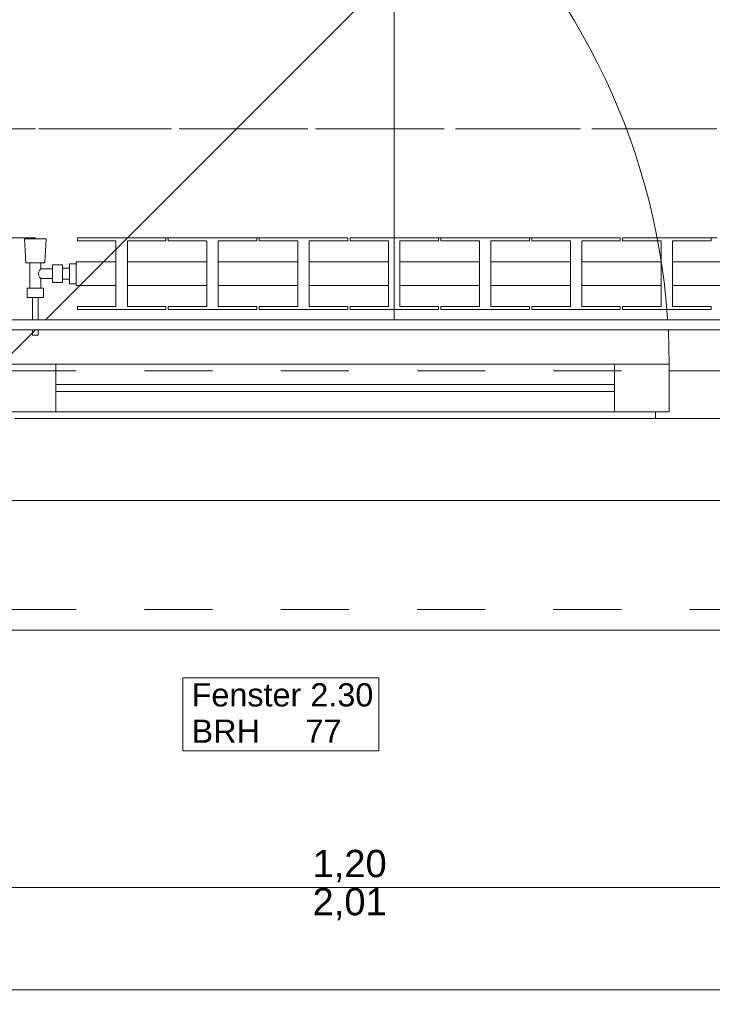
# Model space of a CAD drawing. Header units: metres. Extents: x -3.5 to 65.3, y -10.9 to 16.7.
# Tile 72 of 184: x 40.9 to 41.9, y -0.7 to 0.7. Entities that reach past the tile are written whole.
import ezdxf

# ---------------------------------------------------------------- set-up
doc = ezdxf.new("R2010")
doc.units = ezdxf.units.M
doc.header["$MEASUREMENT"] = 0
for name, pattern in [('Achse', [0.08, 0.04, -0.02, 0, -0.02]), ('Strichlinie doppelt', [0.218722, 0.105833, -0.042333, 0.028222, -0.042333]), ('Strichlinie eng', [0.046, 0.03, -0.016]), ('Untersicht', [0.04, 0.03, -0.01]), ('Wipeout_Contour', [1, 0, -1])]:
    doc.linetypes.add(name, pattern=pattern)
for name, color, linetype in [('102 - Bemaßung_ Beschriftung.Detail_ Ausschnitt', 7, 'Continuous'), ('451 - Universal.Achsen Raster', 7, 'Continuous'), ('603 - Struktur.Bodenplatte_ Decke Roh', 7, 'Continuous'), ('604 - Struktur.Wand Aussen', 7, 'Continuous'), ('608 - Struktur.Träger', 7, 'Continuous'), ('654 - Abdeckung.Wand Belag', 7, 'Continuous'), ('Neubau_650 - Abdeckung.Fußboden Aufbau', 7, 'Continuous'), ('Neubau_653 - Abdeckung.TB Verkofferung', 7, 'Continuous'), ('Neubau_801 - HKLSE.Heizung_ Klima_ Lüftung', 7, 'Continuous')]:
    doc.layers.add(name, color=color, linetype=linetype)
doc.styles.add('ERSTELLTER_STIL_1', font='txt')
doc.dimstyles.new('ERSTELLTER_STIL__1', dxfattribs={"dimtxt": 0.04, "dimasz": 0.02128, "dimexe": 0.18, "dimexo": 0.0625, "dimgap": 0, "dimtad": 1, "dimzin": 0, "dimdsep": 46, "dimtxsty": 'ERSTELLTER_STIL_1', "dimblk": 'ARROWHEAD_2', "dimblk1": 'ARROWHEAD_2', "dimblk2": 'ARROWHEAD_2', "dimcen": 0.09, "dimse1": 1, "dimse2": 1, "dimclrd": 7, "dimclre": 7, "dimclrt": 7, "dimazin": 0, "dimtfac": 1, "dimtdec": 4, "dimtmove": 0, "dimatfit": 3, "dimfxl": 1, "dimtolj": 1, "dimtzin": 0, "dimarcsym": 0})
doc.dimstyles.new('ERSTELLTER_STIL__3', dxfattribs={"dimtxt": 0.04, "dimasz": 0.02128, "dimexe": 0.18, "dimexo": 0.0625, "dimgap": 0, "dimtad": 1, "dimtih": 1, "dimtoh": 1, "dimzin": 0, "dimdsep": 46, "dimtxsty": 'ERSTELLTER_STIL_1', "dimblk": 'ARROWHEAD_2', "dimblk1": 'ARROWHEAD_2', "dimblk2": 'ARROWHEAD_2', "dimcen": 0.09, "dimse1": 1, "dimse2": 1, "dimclrd": 7, "dimclre": 7, "dimclrt": 7, "dimazin": 0, "dimtfac": 1, "dimtdec": 4, "dimtmove": 0, "dimatfit": 3, "dimfxl": 1, "dimtolj": 1, "dimtzin": 0, "dimarcsym": 0})

# ---------------------------------------------------------------- blocks, each defined once
blk = doc.blocks.new('*D161')
at = {"layer": '102 - Bemaßung_ Beschriftung.Detail_ Ausschnitt', "color": 7, "linetype": 'Continuous', "lineweight": 5}
for p, q in [((41.89, 1.0763), (41.89, 1.1183)), ((40.4481, 1.1113), (40.4319, 1.0833)), ((40.44, 1.0973), (41.89, 1.0973)), ((41.8981, 1.1113), (41.8819, 1.0833))]:
    blk.add_line(p, q, dxfattribs=at)
at = {"layer": '102 - Bemaßung_ Beschriftung.Detail_ Ausschnitt', "color": 7, "lineweight": 5, "char_height": 0.04, "attachment_point": 7, "style": 'ERSTELLTER_STIL_1'}
for s, insert in [('\\A1;{\\pql;\\fArial|b0|i0|c0|p38;1,45}', (41.0966, 1.1053)), ('\\A1;{\\pql;\\fArial|b0|i0|c0|p38;3}', (41.8515, 1.1053))]:
    blk.add_mtext(s, dxfattribs=dict(at, insert=insert))
blk = doc.blocks.new('ARROWHEAD_2')
at = {"color": 0, "linetype": 'Continuous', "lineweight": 0}
for p, q in [((0, 0), (-1, 0)), ((-0.378, -0.655), (0.378, 0.655))]:
    blk.add_line(p, q, dxfattribs=at)
blk = doc.blocks.new('*D197')
at = {"layer": '102 - Bemaßung_ Beschriftung.Detail_ Ausschnitt', "color": 7, "linetype": 'Continuous', "lineweight": 5}
for p, q in [((44.601, 0.2631), (44.629, 0.2469)), ((44.636, 0.255), (44.594, 0.255)), ((44.601, 0.2531), (44.629, 0.2369)), ((44.615, 0.245), (44.615, 0.255)), ((44.636, 0.245), (44.594, 0.245)), ((44.615, 0.2313), (44.615, 0.245))]:
    blk.add_line(p, q, dxfattribs=at)
at = {"layer": '102 - Bemaßung_ Beschriftung.Detail_ Ausschnitt', "color": 7, "lineweight": 5, "insert": (44.607, 0.2066), "char_height": 0.04, "attachment_point": 7, "rotation": 90, "style": 'ERSTELLTER_STIL_1'}
blk.add_mtext('\\A1;{\\pql;\\fArial|b0|i0|c0|p38;1}', dxfattribs=at)
blk = doc.blocks.new('*D231')
at = {"layer": '102 - Bemaßung_ Beschriftung.Detail_ Ausschnitt', "color": 7, "linetype": 'Continuous', "lineweight": 5}
for p, q in [((43.031, 0.2631), (43.059, 0.2469)), ((43.066, 0.255), (43.024, 0.255)), ((43.031, 0.2531), (43.059, 0.2369)), ((43.045, 0.245), (43.045, 0.255)), ((43.066, 0.245), (43.024, 0.245)), ((43.045, 0.2313), (43.045, 0.245))]:
    blk.add_line(p, q, dxfattribs=at)
at = {"layer": '102 - Bemaßung_ Beschriftung.Detail_ Ausschnitt', "color": 7, "lineweight": 5, "insert": (43.037, 0.2066), "char_height": 0.04, "attachment_point": 7, "rotation": 90, "style": 'ERSTELLTER_STIL_1'}
blk.add_mtext('\\A1;{\\pql;\\fArial|b0|i0|c0|p38;1}', dxfattribs=at)
blk = doc.blocks.new('*D239')
at = {"layer": '102 - Bemaßung_ Beschriftung.Detail_ Ausschnitt', "color": 7, "linetype": 'Continuous', "lineweight": 5}
for p, q in [((42.931, 0.2631), (42.959, 0.2469)), ((42.966, 0.255), (42.924, 0.255)), ((42.931, 0.2531), (42.959, 0.2369)), ((42.945, 0.245), (42.945, 0.255)), ((42.966, 0.245), (42.924, 0.245)), ((42.945, 0.2313), (42.945, 0.245))]:
    blk.add_line(p, q, dxfattribs=at)
at = {"layer": '102 - Bemaßung_ Beschriftung.Detail_ Ausschnitt', "color": 7, "lineweight": 5, "insert": (42.937, 0.2066), "char_height": 0.04, "attachment_point": 7, "rotation": 90, "style": 'ERSTELLTER_STIL_1'}
blk.add_mtext('\\A1;{\\pql;\\fArial|b0|i0|c0|p38;1}', dxfattribs=at)
blk = doc.blocks.new('*D245')
at = {"layer": '102 - Bemaßung_ Beschriftung.Detail_ Ausschnitt', "color": 7, "linetype": 'Continuous', "lineweight": 5}
for p, q in [((42.831, 0.2631), (42.859, 0.2469)), ((42.866, 0.255), (42.824, 0.255)), ((42.831, 0.2531), (42.859, 0.2369)), ((42.845, 0.245), (42.845, 0.255)), ((42.866, 0.245), (42.824, 0.245)), ((42.845, 0.2313), (42.845, 0.245))]:
    blk.add_line(p, q, dxfattribs=at)
at = {"layer": '102 - Bemaßung_ Beschriftung.Detail_ Ausschnitt', "color": 7, "lineweight": 5, "insert": (42.837, 0.2066), "char_height": 0.04, "attachment_point": 7, "rotation": 90, "style": 'ERSTELLTER_STIL_1'}
blk.add_mtext('\\A1;{\\pql;\\fArial|b0|i0|c0|p38;1}', dxfattribs=at)
blk = doc.blocks.new('*D279')
at = {"layer": '102 - Bemaßung_ Beschriftung.Detail_ Ausschnitt', "color": 7, "linetype": 'Continuous', "lineweight": 5}
for p, q in [((40.74, -0.5836), (40.74, -0.5416)), ((41.94, -0.5836), (41.94, -0.5416)), ((40.7481, -0.5486), (40.7319, -0.5766)), ((40.74, -0.5626), (41.94, -0.5626)), ((41.9481, -0.5486), (41.9319, -0.5766))]:
    blk.add_line(p, q, dxfattribs=at)
at = {"layer": '102 - Bemaßung_ Beschriftung.Detail_ Ausschnitt', "color": 7, "lineweight": 5, "char_height": 0.04, "attachment_point": 7, "style": 'ERSTELLTER_STIL_1'}
for s, insert in [('\\A1;{\\pql;\\fArial|b0|i0|c0|p38;1,20}', (41.2868, -0.5546)), ('\\A1;{\\pql;\\fArial|b0|i0|c0|p38;2,01}', (41.2868, -0.6106))]:
    blk.add_mtext(s, dxfattribs=dict(at, insert=insert))
blk = doc.blocks.new('*D290')
at = {"layer": '102 - Bemaßung_ Beschriftung.Detail_ Ausschnitt', "color": 7, "linetype": 'Continuous', "lineweight": 5}
for p, q in [((40.4481, -0.6986), (40.4319, -0.7266)), ((43.5531, -0.6986), (43.5369, -0.7266)), ((40.44, -0.7126), (43.545, -0.7126))]:
    blk.add_line(p, q, dxfattribs=at)
at = {"layer": '102 - Bemaßung_ Beschriftung.Detail_ Ausschnitt', "color": 7, "lineweight": 5, "char_height": 0.04, "attachment_point": 7, "style": 'ERSTELLTER_STIL_1'}
for s, insert in [('\\A1;{\\pql;\\fArial|b0|i0|c0|p38;3\\fArial|b0|i0|c0|p38;\\A1{\\H.66x;\\S5^  ;}}', (43.4865, -0.7053)), ('\\A1;{\\pql;\\fArial|b0|i0|c0|p38;3,10\\fArial|b0|i0|c0|p38;\\A1{\\H.66x;\\S5^  ;}}', (41.9041, -0.7124))]:
    blk.add_mtext(s, dxfattribs=dict(at, insert=insert))
blk = doc.blocks.new('*D291')
at = {"layer": '102 - Bemaßung_ Beschriftung.Detail_ Ausschnitt', "color": 7, "linetype": 'Continuous', "lineweight": 5}
for p, q in [((43.545, -0.7336), (43.545, -0.6916)), ((43.58, -0.7336), (43.58, -0.6916)), ((43.5531, -0.6986), (43.5369, -0.7266)), ((43.5881, -0.6986), (43.5719, -0.7266)), ((40.44, -0.7126), (43.545, -0.7126)), ((43.545, -0.7126), (43.58, -0.7126))]:
    blk.add_line(p, q, dxfattribs=at)

msp = doc.modelspace()

# ---------------------------------------------------------------- hatches: boundary and pattern name
at = {"layer": 'Neubau_650 - Abdeckung.Fußboden Aufbau', "linetype": 'Continuous', "lineweight": 13, "true_color": 0xafafaf}
h = msp.add_hatch(dxfattribs=at)
h.set_pattern_fill('Raster_60x60_Fuge_2mm_0001', color=253, style=0, pattern_type=2)
h.set_pattern_definition([(0, (42.61, 3.81), (0, 0.602), []), (90, (42.61, 3.81), (-0.602, 0), [])])
h.paths.add_polyline_path([(40.44, 3.81), (40.44, 0.255), (43.545, 0.255), (43.545, 0.33, -0.414214), (43.495, 0.28, -0.414214), (43.445, 0.33, -0.414214), (43.395, 0.28, -0.414214), (43.345, 0.33, -0.414214), (43.395, 0.38, -0.414214), (43.445, 0.33, -0.414214), (43.495, 0.38, -0.414214), (43.545, 0.33), (43.545, 3.81), (43.21, 3.81), (43.21, 3.935), (42.325, 3.935), (42.325, 3.81)])

# ---------------------------------------------------------------- linework, layer by layer
at = {"layer": '451 - Universal.Achsen Raster', "color": 160, "linetype": 'Strichlinie doppelt', "lineweight": 9, "true_color": 0x3232ff}
msp.add_line((64.935, 0.55), (-3.175, 0.55), dxfattribs=at)
at = {"layer": '603 - Struktur.Bodenplatte_ Decke Roh', "color": 7, "linetype": 'Continuous', "lineweight": 18, "flags": 128}
msp.add_lwpolyline([(-0.015, 13.695), (-0.015, 0.005), (43.89, 0.005)], dxfattribs=at)
at = {"layer": '604 - Struktur.Wand Aussen', "color": 7, "linetype": 'Continuous', "lineweight": 9}
for p, q in [((40.83, 0.205), (41.523, 0.898)), ((41.94, 0.255), (40.75, 0.255)), ((41.94, -0.185), (40.84, -0.185))]:
    msp.add_line(p, q, dxfattribs=at)
at = {"layer": '604 - Struktur.Wand Aussen', "color": 7, "linetype": 'Strichlinie eng', "lineweight": 9}
for p, q in [((41.94, 0.255), (40.75, 0.255)), ((41.94, -0.155), (40.84, -0.155))]:
    msp.add_line(p, q, dxfattribs=at)
at = {"layer": '604 - Struktur.Wand Aussen', "color": 7, "linetype": 'Continuous', "lineweight": 13}
for p, q in [((40.91, 0.205), (40.83, 0.205)), ((41.73, 0.205), (40.91, 0.205)), ((40.91, 0.135), (40.91, 0.205)), ((41.81, 0.205), (41.73, 0.205)), ((41.73, 0.205), (41.73, 0.135)), ((41.81, 0.135), (41.81, 0.205)), ((41.94, 0.195), (41.81, 0.195)), ((41.81, 0.195), (41.81, 0.135)), ((41.73, 0.175), (40.91, 0.175)), ((40.91, 0.165), (41.73, 0.165)), ((40.83, 0.135), (40.91, 0.135)), ((40.91, 0.135), (41.73, 0.135)), ((41.73, 0.135), (41.81, 0.135)), ((41.81, 0.135), (41.79, 0.135)), ((41.79, 0.135), (41.79, 0.125)), ((40.85, 0.125), (41.79, 0.125)), ((41.79, 0.125), (41.94, 0.125))]:
    msp.add_line(p, q, dxfattribs=at)
at = {"layer": '604 - Struktur.Wand Aussen', "color": 7, "linetype": 'Continuous', "lineweight": 9, "flags": 128}
msp.add_lwpolyline([(41.0962, -0.3619), (41.3838, -0.3619), (41.3838, -0.3084), (41.3838, -0.255), (41.0962, -0.255), (41.0962, -0.3084)], close=True, dxfattribs=at)
at = {"layer": '604 - Struktur.Wand Aussen', "color": 7, "linetype": 'Continuous', "lineweight": 9}
msp.add_arc((40.83, 0.205), 0.98, 0, 45, dxfattribs=at)
at = {"layer": '608 - Struktur.Träger', "color": 7, "linetype": 'Achse', "lineweight": 9}
msp.add_line((0.38, 0.55), (61.88, 0.55), dxfattribs=at)
at = {"layer": '608 - Struktur.Träger', "color": 7, "linetype": 'Untersicht', "lineweight": 13}
msp.add_line((0.38, 0.39), (61.88, 0.39), dxfattribs=at)
at = {"layer": 'Neubau_650 - Abdeckung.Fußboden Aufbau', "color": 1, "linetype": 'Continuous', "lineweight": 13, "flags": 128}
msp.add_lwpolyline([(43.545, 0.33), (43.545, 0.255), (40.44, 0.255), (40.44, 3.81), (42.325, 3.81), (42.325, 3.935)], dxfattribs=at)
at = {"layer": 'Neubau_653 - Abdeckung.TB Verkofferung', "color": 1, "linetype": 'Untersicht', "lineweight": 9}
msp.add_line((40.44, 0.195), (43.545, 0.195), dxfattribs=at)
at = {"layer": 'Neubau_801 - HKLSE.Heizung_ Klima_ Lüftung', "color": 1, "linetype": 'Continuous', "lineweight": 5}
for p, q in [((40.9417, 0.39), (41.0717, 0.39)), ((40.9417, 0.3856), (40.9417, 0.39)), ((40.9417, 0.39), (41.0717, 0.39)), ((40.9417, 0.3856), (40.9417, 0.39)), ((41.0717, 0.39), (41.0717, 0.3856)), ((41.075, 0.39), (41.205, 0.39)), ((41.075, 0.3856), (41.075, 0.39)), ((41.075, 0.39), (41.205, 0.39)), ((41.075, 0.3856), (41.075, 0.39)), ((41.205, 0.39), (41.205, 0.3856)), ((41.205, 0.39), (41.205, 0.3856)), ((41.2083, 0.39), (41.3383, 0.39)), ((41.2083, 0.39), (41.3383, 0.39)), ((41.2083, 0.3856), (41.2083, 0.39)), ((41.3383, 0.39), (41.3383, 0.3856)), ((41.3383, 0.39), (41.3383, 0.3856)), ((41.3417, 0.39), (41.4717, 0.39)), ((41.3417, 0.39), (41.4717, 0.39)), ((41.3417, 0.3856), (41.3417, 0.39)), ((41.4717, 0.39), (41.4717, 0.3856)), ((41.475, 0.39), (41.605, 0.39)), ((41.475, 0.3856), (41.475, 0.39)), ((41.475, 0.39), (41.605, 0.39)), ((41.475, 0.3856), (41.475, 0.39)), ((41.605, 0.39), (41.605, 0.3856)), ((41.605, 0.39), (41.605, 0.3856)), ((41.6083, 0.39), (41.7383, 0.39)), ((41.6083, 0.39), (41.7383, 0.39)), ((41.6083, 0.3856), (41.6083, 0.39)), ((41.7383, 0.39), (41.7383, 0.3856)), ((41.7417, 0.39), (41.8717, 0.39)), ((41.7417, 0.3856), (41.7417, 0.39)), ((41.7417, 0.39), (41.8717, 0.39)), ((41.7417, 0.3856), (41.7417, 0.39)), ((41.8717, 0.39), (41.8717, 0.3856)), ((40.8687, 0.3885), (40.864, 0.3885)), ((40.864, 0.3885), (40.8687, 0.3885)), ((40.866, 0.3535), (40.864, 0.3885)), ((40.88, 0.3885), (40.8687, 0.3885)), ((40.8687, 0.3885), (40.88, 0.3885)), ((40.8913, 0.3885), (40.88, 0.3885)), ((40.88, 0.3885), (40.8913, 0.3885)), ((40.8913, 0.3885), (40.896, 0.3885)), ((40.896, 0.3885), (40.8913, 0.3885)), ((40.894, 0.3535), (40.896, 0.3885)), ((40.9983, 0.3856), (40.9417, 0.3856)), ((40.9983, 0.2894), (40.9983, 0.3856)), ((41.0717, 0.3856), (41.015, 0.3856)), ((41.015, 0.3856), (41.015, 0.2894)), ((41.1317, 0.3856), (41.075, 0.3856)), ((41.1317, 0.2894), (41.1317, 0.3856)), ((41.205, 0.3856), (41.1483, 0.3856)), ((41.1483, 0.3856), (41.1483, 0.2894)), ((41.265, 0.3856), (41.2083, 0.3856)), ((41.265, 0.2894), (41.265, 0.3856)), ((41.3383, 0.3856), (41.2817, 0.3856)), ((41.2817, 0.3856), (41.2817, 0.2894)), ((41.3983, 0.3856), (41.3417, 0.3856)), ((41.3983, 0.2894), (41.3983, 0.3856)), ((41.4717, 0.3856), (41.415, 0.3856)), ((41.415, 0.3856), (41.415, 0.2894)), ((41.5317, 0.3856), (41.475, 0.3856)), ((41.5317, 0.2894), (41.5317, 0.3856)), ((41.605, 0.3856), (41.5483, 0.3856)), ((41.5483, 0.3856), (41.5483, 0.2894)), ((41.665, 0.3856), (41.6083, 0.3856)), ((41.665, 0.2894), (41.665, 0.3856)), ((41.7383, 0.3856), (41.6817, 0.3856)), ((41.6817, 0.3856), (41.6817, 0.2894)), ((41.7983, 0.3856), (41.7417, 0.3856)), ((41.7983, 0.2894), (41.7983, 0.3856)), ((41.8717, 0.3856), (41.815, 0.3856)), ((41.815, 0.3856), (41.815, 0.2894)), ((40.8701, 0.3535), (40.866, 0.3535)), ((40.88, 0.3535), (40.8701, 0.3535)), ((40.872, 0.3165), (40.872, 0.3535)), ((40.8899, 0.3535), (40.88, 0.3535)), ((40.888, 0.3445), (40.888, 0.3535)), ((40.894, 0.3535), (40.8899, 0.3535)), ((40.905, 0.344), (40.905, 0.3505)), ((40.905, 0.3505), (40.92, 0.3505)), ((40.92, 0.344), (40.92, 0.3505)), ((40.93, 0.3375), (40.93, 0.3522)), ((40.93, 0.3522), (40.94, 0.3522)), ((40.93, 0.3522), (40.94, 0.3522)), ((40.93, 0.3375), (40.93, 0.3522)), ((40.93, 0.3522), (40.94, 0.3522)), ((40.93, 0.3522), (40.94, 0.3522)), ((40.94, 0.3499), (40.94, 0.355)), ((40.94, 0.355), (40.9983, 0.355)), ((40.94, 0.3375), (40.94, 0.3499)), ((41.015, 0.355), (41.1317, 0.355)), ((41.1483, 0.355), (41.265, 0.355)), ((41.2817, 0.355), (41.3983, 0.355)), ((41.415, 0.355), (41.5317, 0.355)), ((41.5483, 0.355), (41.665, 0.355)), ((41.6817, 0.355), (41.7983, 0.355)), ((41.815, 0.355), (41.9317, 0.355)), ((40.8839, 0.3375), (40.8853, 0.3404)), ((40.8853, 0.3346), (40.8839, 0.3375)), ((40.8858, 0.3414), (40.8863, 0.3424)), ((40.8863, 0.3326), (40.8858, 0.3336)), ((40.8863, 0.3424), (40.888, 0.3445)), ((40.888, 0.3305), (40.8863, 0.3326)), ((40.888, 0.3445), (40.905, 0.3445)), ((40.905, 0.331), (40.905, 0.344)), ((40.92, 0.3455), (40.93, 0.3455)), ((40.92, 0.331), (40.92, 0.344)), ((40.93, 0.3432), (40.93, 0.3455)), ((40.93, 0.3375), (40.93, 0.3432)), ((40.93, 0.3228), (40.93, 0.3375)), ((40.93, 0.3228), (40.93, 0.3375)), ((40.93, 0.3318), (40.93, 0.3375)), ((40.94, 0.3251), (40.94, 0.3375)), ((40.888, 0.3165), (40.888, 0.3305)), ((40.888, 0.3305), (40.905, 0.3305)), ((40.905, 0.3245), (40.905, 0.331)), ((40.905, 0.3245), (40.92, 0.3245)), ((40.92, 0.3245), (40.92, 0.331)), ((40.92, 0.3295), (40.93, 0.3295)), ((40.93, 0.3295), (40.93, 0.3318)), ((40.93, 0.3228), (40.94, 0.3228)), ((40.93, 0.3228), (40.94, 0.3228)), ((40.94, 0.32), (40.94, 0.3251)), ((40.94, 0.32), (40.9983, 0.32)), ((41.015, 0.32), (41.1317, 0.32)), ((41.1483, 0.32), (41.265, 0.32)), ((41.2817, 0.32), (41.3983, 0.32)), ((41.415, 0.32), (41.5317, 0.32)), ((41.5483, 0.32), (41.665, 0.32)), ((41.6817, 0.32), (41.7983, 0.32)), ((41.815, 0.32), (41.9317, 0.32)), ((40.874, 0.3165), (40.868, 0.3165)), ((40.868, 0.3025), (40.868, 0.3165)), ((40.886, 0.3165), (40.874, 0.3165)), ((40.892, 0.3165), (40.886, 0.3165)), ((40.892, 0.3025), (40.892, 0.3165)), ((40.874, 0.3025), (40.868, 0.3025)), ((40.886, 0.3025), (40.874, 0.3025)), ((40.876, 0.2475), (40.876, 0.3025)), ((40.8772, 0.3025), (40.876, 0.3025)), ((40.88, 0.3025), (40.8772, 0.3025)), ((40.8828, 0.3025), (40.88, 0.3025)), ((40.884, 0.3025), (40.8828, 0.3025)), ((40.884, 0.2475), (40.884, 0.3025)), ((40.892, 0.3025), (40.886, 0.3025)), ((40.9417, 0.285), (40.9417, 0.2894)), ((40.9417, 0.285), (40.9417, 0.2894)), ((40.9417, 0.2894), (40.9983, 0.2894)), ((41.015, 0.2894), (41.0717, 0.2894)), ((41.0717, 0.2894), (41.0717, 0.285)), ((41.075, 0.285), (41.075, 0.2894)), ((41.075, 0.285), (41.075, 0.2894)), ((41.075, 0.2894), (41.1317, 0.2894)), ((41.1483, 0.2894), (41.205, 0.2894)), ((41.205, 0.2894), (41.205, 0.285)), ((41.205, 0.2894), (41.205, 0.285)), ((41.2083, 0.285), (41.2083, 0.2894)), ((41.2083, 0.2894), (41.265, 0.2894)), ((41.2817, 0.2894), (41.3383, 0.2894)), ((41.3383, 0.2894), (41.3383, 0.285)), ((41.3383, 0.2894), (41.3383, 0.285)), ((41.3417, 0.285), (41.3417, 0.2894)), ((41.3417, 0.2894), (41.3983, 0.2894)), ((41.415, 0.2894), (41.4717, 0.2894)), ((41.4717, 0.2894), (41.4717, 0.285)), ((41.475, 0.285), (41.475, 0.2894)), ((41.475, 0.285), (41.475, 0.2894)), ((41.475, 0.2894), (41.5317, 0.2894)), ((41.5483, 0.2894), (41.605, 0.2894)), ((41.605, 0.2894), (41.605, 0.285)), ((41.605, 0.2894), (41.605, 0.285)), ((41.6083, 0.285), (41.6083, 0.2894)), ((41.6083, 0.2894), (41.665, 0.2894)), ((41.6817, 0.2894), (41.7383, 0.2894)), ((41.7383, 0.2894), (41.7383, 0.285)), ((41.7417, 0.285), (41.7417, 0.2894)), ((41.7417, 0.285), (41.7417, 0.2894)), ((41.7417, 0.2894), (41.7983, 0.2894)), ((41.815, 0.2894), (41.8717, 0.2894)), ((41.8717, 0.2894), (41.8717, 0.285)), ((41.0717, 0.285), (40.9417, 0.285)), ((41.205, 0.285), (41.075, 0.285)), ((41.3383, 0.285), (41.2083, 0.285)), ((41.4717, 0.285), (41.3417, 0.285)), ((41.605, 0.285), (41.475, 0.285)), ((41.7383, 0.285), (41.6083, 0.285)), ((41.8717, 0.285), (41.7417, 0.285)), ((40.8772, 0.2475), (40.876, 0.2475)), ((40.88, 0.2475), (40.8772, 0.2475)), ((40.8828, 0.2475), (40.88, 0.2475)), ((40.884, 0.2475), (40.8828, 0.2475))]:
    msp.add_line(p, q, dxfattribs=at)

# ---------------------------------------------------------------- texts
at = {"layer": '604 - Struktur.Wand Aussen', "color": 7, "lineweight": 9, "char_height": 0.034, "style": 'ERSTELLTER_STIL_1'}
for s, insert, attachment_point in [('\\A1;{\\pql;\\pt0;\\fArial|b0|i0|c0|p38;Fenster 2.30}', (41.1093, -0.2974), 7), ('\\A1;{\\pql;\\pt0;\\fArial|b0|i0|c0|p38;BRH}', (41.1093, -0.3162), 1), ('\\A1;{\\pql;\\pt0,0.02;\\fArial|b0|i0|c0|p38;77\\fArial|b0|i0|c0|p38;\\A1{\\H.66x;\\S^  ;}\\fArial|b0|i0|c0|p38;\\fArial|b0|i0|c0|p38;\\A1{\\H.66x;\\S^  ;}}', (41.2764, -0.3162), 1), ('\\A1;{\\pql;\\pt0;\\fArial|b0|i0|c0|p38;}', (41.328, -0.3084), 1)]:
    msp.add_mtext(s, dxfattribs=dict(at, insert=insert, attachment_point=attachment_point))

# ---------------------------------------------------------------- dimensions: what is measured, and where the dimension line sits
at = {"layer": '102 - Bemaßung_ Beschriftung.Detail_ Ausschnitt', "color": 7, "linetype": 'Continuous', "lineweight": 5}
dim = msp.add_linear_dim(base=(41.94, -0.5626), p1=(40.74, 0.125), p2=(41.94, 0.125), dimstyle='ERSTELLTER_STIL__3', dxfattribs=at)
dim.commit()
dim.dimension.update_dxf_attribs({"geometry": '*D279', "text_midpoint": (41.3387, -0.5346), "dimtype": 160})

# ---------------------------------------------------------------- next in the draw order: wipeouts: each hides what was drawn before it
at = {"color": 254, "linetype": 'Wipeout_Contour', "lineweight": 0, "ltscale": 167.774864}
msp.add_wipeout([(43.13, 0.27), (40.75, 0.27), (40.75, 0.255), (43.13, 0.255)], dxfattribs=at).dxf.layer = '654 - Abdeckung.Wand Belag'

# ---------------------------------------------------------------- next in the draw order: linework, layer by layer
at = {"layer": '654 - Abdeckung.Wand Belag', "color": 7, "linetype": 'Continuous', "lineweight": 5, "flags": 128}
for points in [[(43.13, 0.27), (40.75, 0.27)], [(40.75, 0.255), (43.13, 0.255)]]:
    msp.add_lwpolyline(points, dxfattribs=at)

# ---------------------------------------------------------------- next in the draw order: dimensions: what is measured, and where the dimension line sits
at = {"layer": '102 - Bemaßung_ Beschriftung.Detail_ Ausschnitt', "color": 7, "linetype": 'Continuous', "lineweight": 5}
for base, p1, p2, picture, middle in [((41.89, 1.0973), (40.44, 0.255), (41.89, 0.96), '*D161', (41.1486, 1.1253)), ((43.54499, -0.71261), (40.44003, 0.255), (43.54499, 0.255), '*D290', (42.01006, -0.68461)), ((43.579989, -0.712615), (43.5449891, 0.255), (43.579989, 0.2499823), '*D291', (43.5557795, -0.684615))]:
    dim = msp.add_linear_dim(base=base, p1=p1, p2=p2, dimstyle='ERSTELLTER_STIL__3', dxfattribs=at)
    dim.commit()
    dim.dimension.update_dxf_attribs({"geometry": picture, "text_midpoint": middle, "dimtype": 160})
for base, p2, picture, middle in [((44.615, 0.255), (44.215, 0.255), '*D197', (44.587, 0.2218)), ((43.045, 0.255), (43.545, 0.255), '*D231', (43.017, 0.2218)), ((42.945, 0.255), (43.545, 0.255), '*D239', (42.917, 0.2218)), ((42.845, 0.255), (43.545, 0.255), '*D245', (42.817, 0.2218))]:
    dim = msp.add_linear_dim(base=base, p1=(22.1775, 0.245), p2=p2, angle=90, dimstyle='ERSTELLTER_STIL__1', dxfattribs=at)
    dim.commit()
    dim.dimension.update_dxf_attribs({"geometry": picture, "text_midpoint": middle, "dimtype": 160, "text_rotation": 90})

doc.saveas('drawing.dxf')
